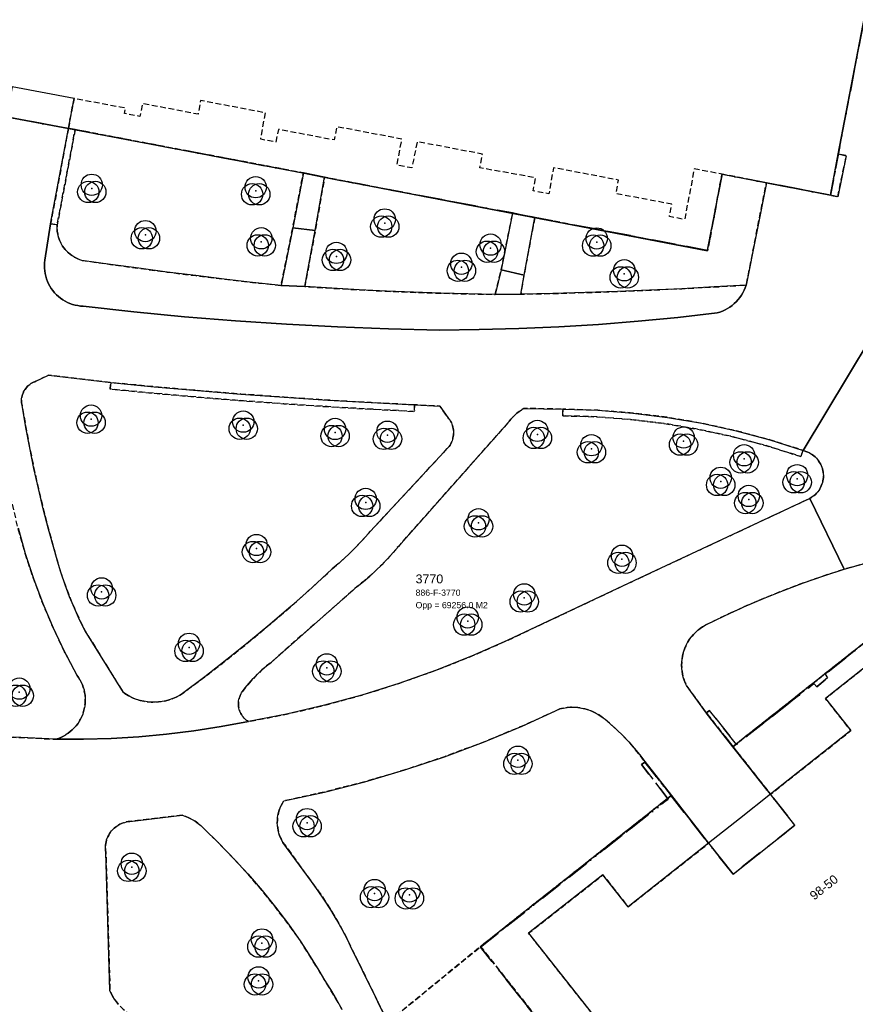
# Model space of a CAD drawing. Header units: millimetres. Extents: x 147731170 to 148246816, y 410327848 to 410827848.
# Tile 22 of 79: x 147757030 to 147804054, y 410668735 to 410724128. Entities that reach past the tile are written whole.
import ezdxf

# ---------------------------------------------------------------- set-up
doc = ezdxf.new("R2010")
doc.units = ezdxf.units.MM
doc.header["$LTSCALE"] = 100
doc.linetypes.add('BORDER', pattern=[44.45, 12.7, -6.35, 12.7, -6.35, 0, -6.35])
doc.linetypes.add('HIDDEN2', pattern=[4.7625, 3.175, -1.5875])
for name, color, linetype in [('ADRES_HUISNUMMER', 1, 'Continuous'), ('BEGROEIDTERREINDEEL', 3, 'HIDDEN2'), ('KADASTRALE_CODE', 7, 'Continuous'), ('KADASTRALE_OPPERVLAK', 7, 'Continuous'), ('ONBEGROEIDTERREINDEEL', 15, 'HIDDEN2'), ('PAND', 240, 'Continuous'), ('PERCEEL', 210, 'BORDER'), ('PERCEELNUMMER', 7, 'Continuous'), ('SCHEIDING', 14, 'HIDDEN2'), ('VEGETATIEOBJECT', 92, 'Continuous'), ('WEGDEEL', 8, 'Continuous')]:
    doc.layers.add(name, color=color, linetype=linetype)
doc.styles.get("Standard").update_dxf_attribs({"font": 'arial.ttf'})

# ---------------------------------------------------------------- blocks, each defined once
blk = doc.blocks.new('VEGETATIEOBJECT')
for centre in [(0, 200), (-200, -200), (200, -200)]:
    blk.add_circle(centre, 600)
blk.add_point((0, 0))

msp = doc.modelspace()

# ---------------------------------------------------------------- linework, layer by layer
at = {"layer": 'BEGROEIDTERREINDEEL', "flags": 128}
for points in [[(147760151, 410717944), (147759140, 410712591), (147759135, 410712465), (147759137, 410712339), (147759148, 410712214), (147759168, 410712090), (147759195, 410711967), (147759230, 410711846), (147759273, 410711728), (147759323, 410711612), (147759381, 410711501), (147759446, 410711393), (147759518, 410711290), (147759597, 410711191), (147759682, 410711098), (147759772, 410711011), (147759868, 410710930), (147759969, 410710855), (147760075, 410710787), (147760185, 410710726), (147760299, 410710672), (147760416, 410710626), (147760536, 410710587), (147762134, 410710360), (147763732, 410710141), (147765332, 410709930), (147766933, 410709728), (147768535, 410709534), (147770138, 410709349), (147771742, 410709172), (147772395, 410712424), (147772993, 410715508), (147772938, 410715519), (147760151, 410717944)], [(147803067, 410714170), (147803547, 410716476), (147803097, 410716577), (147802653, 410714254), (147803067, 410714170)], [(147783787, 410708675), (147784131, 410710060), (147784769, 410713236), (147774187, 410715264), (147773664, 410712261), (147773075, 410709114), (147774604, 410709015), (147776133, 410708928), (147777663, 410708853), (147779193, 410708790), (147780724, 410708740), (147782255, 410708701), (147783787, 410708675)], [(147796552, 410715440), (147795743, 410711133), (147786011, 410712998), (147785411, 410709753), (147785225, 410708684), (147787039, 410708724), (147788853, 410708774), (147790667, 410708837), (147792480, 410708910), (147794293, 410708995), (147796105, 410709091), (147797917, 410709199), (147799048, 410714955), (147796552, 410715440)], [(147774620, 410693229), (147774948, 410693511), (147775270, 410693800), (147775586, 410694096), (147775895, 410694400), (147776197, 410694710), (147776491, 410695027), (147776779, 410695350), (147781143, 410700055), (147781197, 410700124), (147781246, 410700197), (147781290, 410700273), (147781329, 410700351), (147781363, 410700432), (147781391, 410700515), (147781413, 410700600), (147781430, 410700686), (147781441, 410700773), (147781447, 410700861), (147781446, 410700949), (147781439, 410701036), (147781427, 410701123), (147781409, 410701209), (147781385, 410701293), (147781356, 410701376), (147781321, 410701456), (147781281, 410701534), (147781236, 410701610), (147781186, 410701682), (147781131, 410701750), (147780679, 410702394), (147779254, 410702459), (147779236, 410702090), (147776788, 410702216), (147774340, 410702359), (147771894, 410702521), (147769449, 410702700), (147767005, 410702897), (147764563, 410703113), (147762122, 410703346), (147762157, 410703714), (147758643, 410704125), (147757947, 410703789), (147757873, 410703762), (147757800, 410703731), (147757730, 410703694), (147757663, 410703653), (147757598, 410703607), (147757537, 410703558), (147757479, 410703504), (147757425, 410703446), (147757375, 410703385), (147757329, 410703321), (147757288, 410703254), (147757251, 410703184), (147757219, 410703112), (147757192, 410703038), (147757169, 410702962), (147757153, 410702885), (147757141, 410702807), (147757134, 410702728), (147757133, 410702649), (147757137, 410702570), (147757147, 410702492), (147757161, 410702414), (147757181, 410702338), (147757379, 410701184), (147757595, 410700034), (147757831, 410698887), (147758085, 410697745), (147758359, 410696607), (147758651, 410695473), (147758962, 410694345), (147759149, 410693665), (147759357, 410692992), (147759586, 410692325), (147759836, 410691666), (147760108, 410691015), (147760399, 410690373), (147760711, 410689741), (147762864, 410686270), (147763039, 410686156), (147763221, 410686054), (147763410, 410685965), (147763604, 410685890), (147763804, 410685829), (147764007, 410685783), (147764214, 410685751), (147764422, 410685733), (147764630, 410685731), (147764838, 410685743), (147765045, 410685769), (147765250, 410685811), (147765451, 410685867), (147765648, 410685937), (147765839, 410686020), (147766024, 410686117), (147766201, 410686227), (147767454, 410687165), (147768690, 410688125), (147769911, 410689105), (147771114, 410690106), (147772300, 410691127), (147773469, 410692168), (147774620, 410693229)], [(147801387, 410699795), (147801120, 410699896), (147800985, 410699551), (147799127, 410700141), (147797244, 410700645), (147795340, 410701063), (147793418, 410701392), (147791484, 410701632), (147789540, 410701784), (147787592, 410701846), (147787595, 410702216), (147785393, 410702260), (147785260, 410702176), (147785132, 410702085), (147785009, 410701987), (147784892, 410701882), (147784781, 410701771), (147784676, 410701654), (147784578, 410701531), (147778338, 410694500), (147778038, 410694145), (147777728, 410693801), (147777406, 410693466), (147777074, 410693141), (147776732, 410692828), (147776380, 410692525), (147776018, 410692234), (147771193, 410687989), (147770922, 410687774), (147770661, 410687548), (147770411, 410687310), (147770170, 410687062), (147769941, 410686803), (147769724, 410686535), (147769518, 410686257), (147769477, 410686187), (147769442, 410686115), (147769411, 410686040), (147769386, 410685963), (147769366, 410685885), (147769352, 410685806), (147769343, 410685725), (147769340, 410685645), (147769342, 410685564), (147769350, 410685484), (147769363, 410685404), (147769382, 410685326), (147769407, 410685249), (147769436, 410685173), (147769471, 410685101), (147769511, 410685030), (147769555, 410684963), (147769604, 410684899), (147769658, 410684838), (147769715, 410684781), (147769776, 410684729), (147769841, 410684681), (147769909, 410684637), (147772052, 410685057), (147774179, 410685556), (147776285, 410686132), (147778369, 410686786), (147780428, 410687515), (147782459, 410688320), (147784458, 410689199), (147791940, 410692727), (147801489, 410697197), (147801574, 410697246), (147801656, 410697300), (147801734, 410697360), (147801807, 410697425), (147801876, 410697495), (147801940, 410697570), (147801999, 410697648), (147802052, 410697731), (147802100, 410697817), (147802141, 410697906), (147802177, 410697997), (147802206, 410698091), (147802229, 410698186), (147802245, 410698283), (147802254, 410698381), (147802257, 410698479), (147802253, 410698577), (147802243, 410698675), (147802226, 410698771), (147802202, 410698867), (147802172, 410698960), (147802135, 410699051), (147802093, 410699140), (147802044, 410699225), (147801990, 410699307), (147801931, 410699385), (147801866, 410699459), (147801796, 410699528), (147801722, 410699592), (147801644, 410699651), (147801561, 410699705), (147801476, 410699753), (147801387, 410699795)], [(147760255, 410687251), (147759556, 410688569), (147758914, 410689915), (147758330, 410691288), (147757805, 410692684), (147757340, 410694101), (147756936, 410695537), (147756594, 410696989), (147756544, 410697101), (147756486, 410697209), (147756421, 410697313), (147756348, 410697412), (147756269, 410697506), (147756183, 410697594), (147756091, 410697676), (147755994, 410697751), (147755892, 410697819), (147755849, 410697839), (147755804, 410697855), (147755758, 410697869), (147755711, 410697879), (147755664, 410697887), (147755617, 410697891), (147755569, 410697892), (147755521, 410697889), (147755474, 410697884), (147755427, 410697875), (147755381, 410697863), (147755335, 410697848), (147755291, 410697830), (147755248, 410697809), (147755207, 410697785), (147755167, 410697759), (147755130, 410697730), (147755094, 410697698), (147755060, 410697664), (147755029, 410697628), (147755001, 410697589), (147754975, 410697549), (147754952, 410697508), (147754931, 410697464), (147754914, 410697420), (147754782, 410695946), (147754611, 410694476), (147754403, 410693011), (147754156, 410691551), (147753872, 410690099), (147753549, 410688655), (147753190, 410687219), (147753106, 410687112), (147753029, 410686999), (147752960, 410686881), (147752900, 410686759), (147752847, 410686633), (147752804, 410686504), (147752769, 410686372), (147752744, 410686238), (147752727, 410686102), (147752720, 410685966), (147752722, 410685830), (147752734, 410685694), (147752754, 410685559), (147752784, 410685426), (147752822, 410685295), (147752870, 410685167), (147752926, 410685043), (147752990, 410684923), (147753063, 410684807), (147753143, 410684697), (147753230, 410684592), (147753885, 410683928), (147756697, 410683760), (147759063, 410683648), (147759209, 410683696), (147759351, 410683754), (147759490, 410683821), (147759623, 410683897), (147759751, 410683982), (147759873, 410684075), (147759989, 410684176), (147760098, 410684285), (147760199, 410684400), (147760293, 410684522), (147760378, 410684650), (147760454, 410684784), (147760521, 410684922), (147760579, 410685064), (147760627, 410685210), (147760666, 410685359), (147760694, 410685510), (147760712, 410685662), (147760721, 410685816), (147760718, 410685970), (147760706, 410686123), (147760684, 410686275), (147760651, 410686425), (147760608, 410686573), (147760556, 410686717), (147760494, 410686858), (147760423, 410686994), (147760343, 410687125), (147760255, 410687251)], [(147797166, 410683229), (147807863, 410691688), (147824470, 410670767), (147831076, 410667434), (147831568, 410666512), (147832022, 410665662), (147832453, 410665900), (147835391, 410660603), (147835906, 410660879), (147834677, 410663168), (147837633, 410664755), (147825044, 410692702), (147824749, 410693174), (147824424, 410693625), (147824070, 410694054), (147823689, 410694459), (147823282, 410694837), (147822850, 410695188), (147822396, 410695510), (147821923, 410695801), (147821430, 410696060), (147820922, 410696286), (147820401, 410696479), (147819867, 410696636), (147819325, 410696758), (147818775, 410696844), (147818221, 410696893), (147817665, 410696906), (147817110, 410696882), (147816557, 410696822), (147816009, 410696725), (147803423, 410693211), (147802278, 410692838), (147801141, 410692439), (147800014, 410692015), (147798896, 410691565), (147797789, 410691090), (147796693, 410690590), (147795609, 410690065), (147795462, 410689978), (147795321, 410689881), (147795186, 410689775), (147795059, 410689660), (147794940, 410689537), (147794830, 410689406), (147794728, 410689269), (147794636, 410689124), (147794554, 410688974), (147794482, 410688819), (147794420, 410688659), (147794370, 410688495), (147794330, 410688329), (147794302, 410688160), (147794285, 410687990), (147794280, 410687819), (147794286, 410687648), (147794303, 410687477), (147794332, 410687309), (147794372, 410687142), (147794423, 410686979), (147794485, 410686819), (147794557, 410686664), (147795683, 410685107), (147797166, 410683229)], [(147782966, 410671986), (147793701, 410680479), (147792201, 410682401), (147791915, 410682782), (147791615, 410683151), (147791301, 410683508), (147790973, 410683853), (147790632, 410684185), (147790279, 410684503), (147789913, 410684808), (147789752, 410684931), (147789582, 410685042), (147789405, 410685141), (147789221, 410685226), (147789032, 410685298), (147788837, 410685356), (147788639, 410685399), (147788439, 410685429), (147788237, 410685443), (147788034, 410685444), (147787832, 410685429), (147787631, 410685400), (147787433, 410685356), (147785299, 410684382), (147783132, 410683484), (147780934, 410682664), (147778709, 410681922), (147776458, 410681260), (147774186, 410680679), (147771894, 410680178), (147771817, 410680055), (147771749, 410679927), (147771689, 410679794), (147771638, 410679658), (147771597, 410679519), (147771565, 410679377), (147771543, 410679234), (147771530, 410679089), (147771527, 410678944), (147771533, 410678799), (147771550, 410678655), (147771576, 410678512), (147771611, 410678371), (147771656, 410678233), (147771710, 410678098), (147771773, 410677967), (147771845, 410677841), (147773447, 410675645), (147773825, 410675126), (147774188, 410674596), (147774534, 410674055), (147774863, 410673504), (147775176, 410672943), (147775471, 410672373), (147775749, 410671794), (147776038, 410671213), (147776325, 410670631), (147776611, 410670049), (147776896, 410669466), (147777179, 410668883), (147777461, 410668299), (147777742, 410667714), (147782966, 410671986)], [(147766182, 410679367), (147763232, 410679021), (147763134, 410679011), (147763037, 410678994), (147762941, 410678970), (147762847, 410678941), (147762755, 410678905), (147762665, 410678863), (147762579, 410678815), (147762496, 410678762), (147762417, 410678703), (147762342, 410678639), (147762271, 410678570), (147762205, 410678496), (147762144, 410678419), (147762089, 410678337), (147762039, 410678252), (147761995, 410678164), (147761956, 410678073), (147761924, 410677979), (147761899, 410677884), (147761879, 410677787), (147761867, 410677689), (147761860, 410677591), (147761861, 410677492), (147761868, 410677394), (147761881, 410677296), (147762112, 410669510), (147762186, 410669341), (147762271, 410669177), (147762367, 410669019), (147762474, 410668869), (147762591, 410668726), (147762717, 410668592), (147762853, 410668466), (147762996, 410668351), (147763148, 410668245), (147763306, 410668150), (147763470, 410668066), (147763640, 410667994), (147763815, 410667934), (147763993, 410667886), (147764174, 410667850), (147774254, 410667036), (147774305, 410667028), (147774356, 410667024), (147774407, 410667023), (147774459, 410667026), (147774510, 410667033), (147774560, 410667043), (147774610, 410667056), (147774658, 410667073), (147774705, 410667093), (147774751, 410667116), (147774795, 410667143), (147774837, 410667172), (147774877, 410667205), (147774915, 410667240), (147774950, 410667277), (147774982, 410667317), (147775012, 410667359), (147775056, 410667423), (147775095, 410667491), (147775129, 410667560), (147775159, 410667632), (147775185, 410667706), (147775205, 410667781), (147775220, 410667857), (147775230, 410667934), (147775235, 410668012), (147775235, 410668089), (147775230, 410668167), (147775220, 410668244), (147775205, 410668320), (147775184, 410668395), (147775159, 410668469), (147774838, 410669015), (147774514, 410669559), (147774188, 410670102), (147773860, 410670643), (147773529, 410671183), (147773195, 410671721), (147772859, 410672258), (147772156, 410673238), (147771425, 410674197), (147770666, 410675135), (147769880, 410676050), (147769068, 410676941), (147768230, 410677809), (147767367, 410678652), (147767222, 410678789), (147767067, 410678916), (147766904, 410679031), (147766733, 410679134), (147766555, 410679225), (147766371, 410679303), (147766182, 410679367)], [(147794341, 410650066), (147797992, 410652980), (147782966, 410671986), (147777742, 410667714), (147778730, 410665728), (147779632, 410663702), (147780445, 410661639), (147781169, 410659542), (147781801, 410657416), (147782340, 410655265), (147782786, 410653092), (147783005, 410652052), (147783278, 410651025), (147783603, 410650014), (147783980, 410649020), (147784408, 410648048), (147784885, 410647098), (147785411, 410646175), (147785464, 410646048), (147785525, 410645925), (147785595, 410645807), (147785672, 410645694), (147785758, 410645586), (147785850, 410645485), (147785950, 410645390), (147786056, 410645302), (147786167, 410645222), (147786284, 410645150), (147786406, 410645086), (147786531, 410645031), (147786661, 410644984), (147786793, 410644947), (147786927, 410644919), (147787063, 410644900), (147787200, 410644891), (147787338, 410644891), (147787475, 410644901), (147787611, 410644920), (147787745, 410644948), (147787877, 410644986), (147788006, 410645033), (147794300, 410650033), (147794341, 410650066)]]:
    msp.add_lwpolyline(points, dxfattribs=at)
at = {"layer": 'ONBEGROEIDTERREINDEEL', "flags": 128}
for points in [[(147760151, 410717944), (147772938, 410715519), (147772993, 410715508), (147774187, 410715264), (147784769, 410713236), (147786011, 410712998), (147795743, 410711133), (147796552, 410715440), (147794988, 410715738), (147794446, 410712889), (147793590, 410713051), (147793727, 410713749), (147791859, 410714099), (147790589, 410714341), (147790724, 410715106), (147787068, 410715797), (147786810, 410714333), (147785931, 410714499), (147786055, 410715235), (147783717, 410715650), (147782923, 410715799), (147783069, 410716567), (147779395, 410717267), (147779097, 410715791), (147778260, 410715949), (147778539, 410717409), (147774878, 410718105), (147774718, 410717360), (147771587, 410717957), (147771449, 410717237), (147770594, 410717398), (147770862, 410718884), (147767208, 410719581), (147767069, 410718811), (147763935, 410719409), (147763795, 410718684), (147762926, 410718848), (147762980, 410719151), (147762681, 410719208), (147760089, 410719694), (147759771, 410718016), (147760151, 410717944)], [(147812170, 410682112), (147817270, 410675669), (147819075, 410677085), (147822379, 410672917), (147815178, 410667224), (147805091, 410659249), (147797897, 410653562), (147797892, 410653558), (147794606, 410657726), (147796412, 410659150), (147791386, 410665506), (147785671, 410672734), (147789853, 410676017), (147789854, 410676015), (147791262, 410674218), (147795796, 410677792), (147793701, 410680479), (147782966, 410671986), (147797992, 410652980), (147794341, 410650066), (147795844, 410648167), (147824470, 410670767), (147807863, 410691688), (147797166, 410683229), (147799281, 410680552), (147803804, 410684135), (147802372, 410685947), (147806532, 410689235), (147806535, 410689232), (147812170, 410682112)]]:
    msp.add_lwpolyline(points, dxfattribs=at)
at = {"layer": 'PAND', "flags": 128}
for points in [[(147731816, 410744073), (147731816, 410724091), (147731931, 410724037), (147734788, 410722677), (147746394, 410720513), (147747682, 410720247), (147749590, 410719909), (147755017, 410718880), (147755861, 410718742), (147759771, 410718016), (147772938, 410715519), (147773951, 410715309), (147795743, 410711133), (147796552, 410715440), (147802653, 410714254), (147803097, 410716577), (147805324, 410728212)], [(147815178, 410667224), (147822379, 410672917), (147819075, 410677085), (147817270, 410675669), (147812170, 410682112), (147806535, 410689232), (147806532, 410689235), (147802372, 410685947), (147803804, 410684135), (147799281, 410680552), (147797528, 410679164), (147795796, 410677792), (147791262, 410674218), (147789854, 410676015), (147789853, 410676017), (147785671, 410672734), (147791386, 410665506), (147796412, 410659150), (147794606, 410657726), (147797892, 410653558), (147797897, 410653562), (147805091, 410659249), (147815178, 410667224)]]:
    msp.add_lwpolyline(points, dxfattribs=at)
at = {"layer": 'PERCEEL', "flags": 128}
for points in [[(147752801, 410758537), (147752675, 410758564), (147746820, 410759681), (147746349, 410759770), (147746373, 410759898), (147745046, 410760146), (147745024, 410760028), (147744552, 410760117), (147744574, 410760235), (147741429, 410760824), (147741405, 410760696), (147740934, 410760784), (147740958, 410760912), (147737822, 410761500), (147737798, 410761372), (147737327, 410761460), (147737349, 410761578), (147734204, 410762170), (147734180, 410762042), (147733709, 410762131), (147733731, 410762249), (147731816, 410762612), (147731816, 410724107), (147731942, 410724046), (147734787, 410722680), (147746414, 410720504), (147747703, 410720262), (147755880, 410718724), (147759809, 410718011), (147772949, 410715507), (147774233, 410715247), (147784768, 410713255), (147786043, 410713000), (147795740, 410711149), (147796559, 410715434), (147802653, 410714254), (147805848, 410730952), (147805477, 410731024), (147806339, 410735431), (147807810, 410743021), (147804558, 410743608), (147804537, 410743490), (147804065, 410743576), (147804087, 410743694), (147800950, 410744271), (147800928, 410744153), (147800456, 410744241), (147800478, 410744359), (147797344, 410744948), (147797322, 410744830), (147796850, 410744920), (147796873, 410745038), (147793731, 410745642), (147793710, 410745534), (147793239, 410745625), (147793262, 410745743), (147790122, 410746359), (147790099, 410746241), (147789628, 410746334), (147789654, 410746461), (147786515, 410747083), (147786490, 410746956), (147786019, 410747049), (147786045, 410747177), (147782916, 410747799), (147782891, 410747671), (147782421, 410747765), (147782446, 410747892), (147779308, 410748515), (147779282, 410748387), (147778812, 410748480), (147778837, 410748608), (147775688, 410749227), (147775663, 410749100), (147775192, 410749192), (147775217, 410749319), (147772076, 410749929), (147772051, 410749801), (147771580, 410749892), (147771605, 410750020), (147768462, 410750621), (147768438, 410750494), (147767967, 410750583), (147767991, 410750711), (147764847, 410751303), (147764823, 410751175), (147764351, 410751264), (147764375, 410751391), (147761239, 410751974), (147761216, 410751846), (147760744, 410751933), (147760767, 410752061), (147757620, 410752638), (147757597, 410752510), (147757125, 410752596), (147757129, 410752616), (147751836, 410753615), (147752801, 410758537)], [(147731816, 410762612), (147733731, 410762249), (147733709, 410762131), (147734180, 410762042), (147734204, 410762170), (147737349, 410761578), (147737327, 410761460), (147737798, 410761372), (147737822, 410761500), (147740958, 410760912), (147740934, 410760784), (147741405, 410760696), (147741429, 410760824), (147744574, 410760235), (147744552, 410760117), (147745024, 410760028), (147745046, 410760146), (147746373, 410759898), (147746349, 410759770), (147746820, 410759681), (147752675, 410758564), (147752801, 410758537), (147751836, 410753615), (147757129, 410752616), (147757125, 410752596), (147757597, 410752510), (147757620, 410752638), (147760767, 410752061), (147760744, 410751933), (147761216, 410751846), (147761239, 410751974), (147764375, 410751391), (147764351, 410751264), (147764823, 410751175), (147764847, 410751303), (147767991, 410750711), (147767967, 410750583), (147768438, 410750494), (147768462, 410750621), (147771605, 410750020), (147771580, 410749892), (147772051, 410749801), (147772076, 410749929), (147775217, 410749319), (147775192, 410749192), (147775663, 410749100), (147775688, 410749227), (147778837, 410748608), (147778812, 410748480), (147779282, 410748387), (147779308, 410748515), (147782446, 410747892), (147782421, 410747765), (147782891, 410747671), (147782916, 410747799), (147786045, 410747177), (147786019, 410747049), (147786490, 410746956), (147786515, 410747083), (147789654, 410746461), (147789628, 410746334), (147790099, 410746241), (147790122, 410746359), (147793262, 410745743), (147793239, 410745625), (147793710, 410745534), (147793731, 410745642), (147796873, 410745038), (147796850, 410744920), (147797322, 410744830), (147797344, 410744948), (147800478, 410744359), (147800456, 410744241), (147800928, 410744153), (147800950, 410744271), (147804087, 410743694), (147804065, 410743576), (147804537, 410743490), (147804558, 410743608), (147807810, 410743021), (147808044, 410744231), (147839290, 410738267), (147839561, 410739689), (147843488, 410738938), (147843216, 410737518), (147889474, 410728687), (147887324, 410717530), (147871176, 410714486), (147809504, 410726284), (147811062, 410734533), (147810174, 410734701), (147806339, 410735431), (147805477, 410731024), (147805848, 410730952), (147802653, 410714254), (147796559, 410715434), (147795740, 410711149), (147786043, 410713000), (147784768, 410713255), (147774233, 410715247), (147772949, 410715507), (147759809, 410718011), (147755880, 410718724), (147747703, 410720262), (147746414, 410720504), (147734787, 410722680), (147731942, 410724046), (147731816, 410724107), (147731816, 410762612)], [(147792202, 410682364), (147792021, 410682218), (147793529, 410680285), (147782956, 410671958), (147798014, 410652970), (147794301, 410650048), (147795849, 410648135), (147824443, 410670758), (147807870, 410691680), (147802354, 410687310), (147802486, 410687099), (147801889, 410686596), (147801720, 410686777), (147797362, 410683357), (147795852, 410685269), (147795667, 410685126), (147799281, 410680552), (147800659, 410678812), (147797174, 410676065), (147795796, 410677792), (147792202, 410682364)], [(147782956, 410671958), (147793529, 410680285), (147792021, 410682218), (147792202, 410682364), (147795796, 410677792), (147797174, 410676065), (147800659, 410678812), (147799281, 410680552), (147795667, 410685126), (147795852, 410685269), (147797362, 410683357), (147801720, 410686777), (147801889, 410686596), (147802486, 410687099), (147802354, 410687310), (147807870, 410691680), (147824443, 410670758), (147795849, 410648135), (147794301, 410650048), (147798014, 410652970), (147782956, 410671958)]]:
    msp.add_lwpolyline(points, dxfattribs=at)
at = {"layer": 'SCHEIDING', "flags": 128}
for points in [[(147759771, 410718016), (147760089, 410719694)], [(147758773, 410712639), (147759140, 410712591), (147760151, 410717944), (147759771, 410718016), (147758773, 410712639)], [(147759771, 410718016), (147760151, 410717944)], [(147760151, 410717944), (147772938, 410715519)], [(147774187, 410715264), (147784769, 410713236)], [(147796552, 410715440), (147795743, 410711133)], [(147784769, 410713236), (147786011, 410712998)], [(147786011, 410712998), (147795743, 410711133)], [(147779254, 410702459), (147776808, 410702585), (147774363, 410702728), (147771919, 410702890), (147769476, 410703069), (147767035, 410703266), (147764595, 410703481), (147762157, 410703714), (147762122, 410703346), (147764563, 410703113), (147767005, 410702897), (147769449, 410702700), (147771894, 410702521), (147774340, 410702359), (147776788, 410702216), (147779236, 410702090), (147779254, 410702459)], [(147787592, 410701846), (147789540, 410701784), (147791484, 410701632), (147793418, 410701392), (147795340, 410701063), (147797244, 410700645), (147799127, 410700141), (147800985, 410699551), (147801120, 410699896), (147799244, 410700493), (147797342, 410701002), (147795419, 410701424), (147793479, 410701757), (147791525, 410702000), (147789563, 410702153), (147787595, 410702216), (147787592, 410701846)], [(147824470, 410670767), (147807863, 410691688), (147797166, 410683229)], [(147797166, 410683229), (147795683, 410685107)], [(147799281, 410680552), (147797166, 410683229)], [(147792201, 410682401), (147793701, 410680479)], [(147793701, 410680479), (147782966, 410671986)], [(147793701, 410680479), (147795796, 410677792)], [(147794341, 410650066), (147797992, 410652980), (147782966, 410671986)]]:
    msp.add_lwpolyline(points, dxfattribs=at)
at = {"layer": 'WEGDEEL', "flags": 128}
for points in [[(147804560, 410724219), (147803097, 410716577), (147803547, 410716476), (147803067, 410714170), (147802653, 410714254), (147799048, 410714955), (147797917, 410709199), (147797864, 410709051), (147797802, 410708907), (147797730, 410708767), (147797649, 410708632), (147797559, 410708503), (147797461, 410708380), (147797355, 410708264), (147797242, 410708155), (147797121, 410708054), (147796994, 410707961), (147796862, 410707876), (147796724, 410707801), (147796581, 410707735), (147796434, 410707679), (147796284, 410707632), (147794059, 410707379), (147791830, 410707165), (147789598, 410706989), (147787363, 410706851), (147785126, 410706751), (147782887, 410706690), (147780648, 410706668), (147777777, 410706736), (147774907, 410706844), (147772039, 410706995), (147769173, 410707186), (147766311, 410707418), (147763452, 410707692), (147760597, 410708007), (147760446, 410708019), (147760295, 410708040), (147760147, 410708072), (147760000, 410708113), (147759857, 410708164), (147759718, 410708225), (147759583, 410708294), (147759453, 410708373), (147759328, 410708460), (147759210, 410708555), (147759098, 410708658), (147758993, 410708768), (147758896, 410708885), (147758807, 410709008), (147758726, 410709136), (147758654, 410709270), (147758591, 410709408), (147758538, 410709551), (147758494, 410709696), (147758460, 410709844), (147758436, 410709994), (147758422, 410710145), (147758418, 410710297), (147758424, 410710449), (147758440, 410710600), (147758773, 410712639), (147759771, 410718016), (147755861, 410718742)], [(147756406, 410719761), (147756081, 410719823), (147755861, 410718742), (147759771, 410718016), (147760089, 410719694), (147756612, 410720347), (147756498, 410719744), (147756406, 410719761)], [(147773664, 410712261), (147774187, 410715264), (147772993, 410715508), (147772395, 410712424), (147773664, 410712261)], [(147784131, 410710060), (147785411, 410709753), (147786011, 410712998), (147784769, 410713236), (147784131, 410710060)], [(147780648, 410706668), (147782887, 410706690), (147785126, 410706751), (147787363, 410706851), (147789598, 410706989), (147791830, 410707165), (147794059, 410707379), (147796284, 410707632), (147796434, 410707679), (147796581, 410707735), (147796724, 410707801), (147796862, 410707876), (147796994, 410707961), (147797121, 410708054), (147797242, 410708155), (147797355, 410708264), (147797461, 410708380), (147797559, 410708503), (147797649, 410708632), (147797730, 410708767), (147797802, 410708907), (147797864, 410709051), (147797917, 410709199), (147796105, 410709091), (147794293, 410708995), (147792480, 410708910), (147790667, 410708837), (147788853, 410708774), (147787039, 410708724), (147785225, 410708684), (147783787, 410708675), (147782255, 410708701), (147780724, 410708740), (147779193, 410708790), (147777663, 410708853), (147776133, 410708928), (147774604, 410709015), (147773075, 410709114), (147771742, 410709172), (147770138, 410709349), (147768535, 410709534), (147766933, 410709728), (147765332, 410709930), (147763732, 410710141), (147762134, 410710360), (147760536, 410710587), (147760416, 410710626), (147760299, 410710672), (147760185, 410710726), (147760075, 410710787), (147759969, 410710855), (147759868, 410710930), (147759772, 410711011), (147759682, 410711098), (147759597, 410711191), (147759518, 410711290), (147759446, 410711393), (147759381, 410711501), (147759323, 410711612), (147759273, 410711728), (147759230, 410711846), (147759195, 410711967), (147759168, 410712090), (147759148, 410712214), (147759137, 410712339), (147759135, 410712465), (147759140, 410712591), (147758773, 410712639), (147758440, 410710600), (147758424, 410710449), (147758418, 410710297), (147758422, 410710145), (147758436, 410709994), (147758460, 410709844), (147758494, 410709696), (147758538, 410709551), (147758591, 410709408), (147758654, 410709270), (147758726, 410709136), (147758807, 410709008), (147758896, 410708885), (147758993, 410708768), (147759098, 410708658), (147759210, 410708555), (147759328, 410708460), (147759453, 410708373), (147759583, 410708294), (147759718, 410708225), (147759857, 410708164), (147760000, 410708113), (147760147, 410708072), (147760295, 410708040), (147760446, 410708019), (147760597, 410708007), (147763452, 410707692), (147766311, 410707418), (147769173, 410707186), (147772039, 410706995), (147774907, 410706844), (147777777, 410706736), (147780648, 410706668)], [(147771742, 410709172), (147773075, 410709114), (147773664, 410712261), (147772395, 410712424), (147771742, 410709172)], [(147756936, 410695537), (147757340, 410694101), (147757805, 410692684), (147758330, 410691288), (147758914, 410689915), (147759556, 410688569), (147760255, 410687251), (147760343, 410687125), (147760423, 410686994), (147760494, 410686858), (147760556, 410686717), (147760608, 410686573), (147760651, 410686425), (147760684, 410686275), (147760706, 410686123), (147760718, 410685970), (147760721, 410685816), (147760712, 410685662), (147760694, 410685510), (147760666, 410685359), (147760627, 410685210), (147760579, 410685064), (147760521, 410684922), (147760454, 410684784), (147760378, 410684650), (147760293, 410684522), (147760199, 410684400), (147760098, 410684285), (147759989, 410684176), (147759873, 410684075), (147759751, 410683982), (147759623, 410683897), (147759490, 410683821), (147759351, 410683754), (147759209, 410683696), (147759063, 410683648), (147760622, 410683649), (147762180, 410683697), (147763735, 410683792), (147765288, 410683933), (147766835, 410684122), (147768376, 410684356), (147769909, 410684637), (147769841, 410684681), (147769776, 410684729), (147769715, 410684781), (147769658, 410684838), (147769604, 410684899), (147769555, 410684963), (147769511, 410685030), (147769471, 410685101), (147769436, 410685173), (147769407, 410685249), (147769382, 410685326), (147769363, 410685404), (147769350, 410685484), (147769342, 410685564), (147769340, 410685645), (147769343, 410685725), (147769352, 410685806), (147769366, 410685885), (147769386, 410685963), (147769411, 410686040), (147769442, 410686115), (147769477, 410686187), (147769518, 410686257), (147769724, 410686535), (147769941, 410686803), (147770170, 410687062), (147770411, 410687310), (147770661, 410687548), (147770922, 410687774), (147771193, 410687989), (147776018, 410692234), (147776380, 410692525), (147776732, 410692828), (147777074, 410693141), (147777406, 410693466), (147777728, 410693801), (147778038, 410694145), (147778338, 410694500), (147784578, 410701531), (147784676, 410701654), (147784781, 410701771), (147784892, 410701882), (147785009, 410701987), (147785132, 410702085), (147785260, 410702176), (147785393, 410702260), (147787595, 410702216), (147789563, 410702153), (147791525, 410702000), (147793479, 410701757), (147795419, 410701424), (147797342, 410701002), (147799244, 410700493), (147801120, 410699896), (147807447, 410710385)], [(147783787, 410708675), (147785225, 410708684), (147785411, 410709753), (147784131, 410710060), (147783787, 410708675)], [(147807447, 410710385), (147801120, 410699896), (147801387, 410699795), (147801476, 410699753), (147801561, 410699705), (147801644, 410699651), (147801722, 410699592), (147801796, 410699528), (147801866, 410699459), (147801931, 410699385), (147801990, 410699307), (147802044, 410699225), (147802093, 410699140), (147802135, 410699051), (147802172, 410698960), (147802202, 410698867), (147802226, 410698771), (147802243, 410698675), (147802253, 410698577), (147802257, 410698479), (147802254, 410698381), (147802245, 410698283), (147802229, 410698186), (147802206, 410698091), (147802177, 410697997), (147802141, 410697906), (147802100, 410697817), (147802052, 410697731), (147801999, 410697648), (147801940, 410697570), (147801876, 410697495), (147801807, 410697425), (147801734, 410697360), (147801656, 410697300), (147801574, 410697246), (147801489, 410697197), (147803423, 410693211), (147816009, 410696725)], [(147776779, 410695350), (147776491, 410695027), (147776197, 410694710), (147775895, 410694400), (147775586, 410694096), (147775270, 410693800), (147774948, 410693511), (147774620, 410693229), (147773469, 410692168), (147772300, 410691127), (147771114, 410690106), (147769911, 410689105), (147768690, 410688125), (147767454, 410687165), (147766201, 410686227), (147766024, 410686117), (147765839, 410686020), (147765648, 410685937), (147765451, 410685867), (147765250, 410685811), (147765045, 410685769), (147764838, 410685743), (147764630, 410685731), (147764422, 410685733), (147764214, 410685751), (147764007, 410685783), (147763804, 410685829), (147763604, 410685890), (147763410, 410685965), (147763221, 410686054), (147763039, 410686156), (147762864, 410686270), (147760711, 410689741), (147760399, 410690373), (147760108, 410691015), (147759836, 410691666), (147759586, 410692325), (147759357, 410692992), (147759149, 410693665), (147758962, 410694345), (147758651, 410695473), (147758359, 410696607), (147758085, 410697745), (147757831, 410698887), (147757595, 410700034), (147757379, 410701184), (147757181, 410702338), (147757161, 410702414), (147757147, 410702492), (147757137, 410702570), (147757133, 410702649), (147757134, 410702728), (147757141, 410702807), (147757153, 410702885), (147757169, 410702962), (147757192, 410703038), (147757219, 410703112), (147757251, 410703184), (147757288, 410703254), (147757329, 410703321), (147757375, 410703385), (147757425, 410703446), (147757479, 410703504), (147757537, 410703558), (147757598, 410703607), (147757663, 410703653), (147757730, 410703694), (147757800, 410703731), (147757873, 410703762), (147757947, 410703789), (147758643, 410704125), (147762157, 410703714), (147764595, 410703481), (147767035, 410703266), (147769476, 410703069), (147771919, 410702890), (147774363, 410702728), (147776808, 410702585), (147779254, 410702459), (147780679, 410702394), (147781131, 410701750), (147781186, 410701682), (147781236, 410701610), (147781281, 410701534), (147781321, 410701456), (147781356, 410701376), (147781385, 410701293), (147781409, 410701209), (147781427, 410701123), (147781439, 410701036), (147781446, 410700949), (147781447, 410700861), (147781441, 410700773), (147781430, 410700686), (147781413, 410700600), (147781391, 410700515), (147781363, 410700432), (147781329, 410700351), (147781290, 410700273), (147781246, 410700197), (147781197, 410700124), (147781143, 410700055), (147776779, 410695350)], [(147777461, 410668299), (147777179, 410668883), (147776896, 410669466), (147776611, 410670049), (147776325, 410670631), (147776038, 410671213), (147775749, 410671794), (147775471, 410672373), (147775176, 410672943), (147774863, 410673504), (147774534, 410674055), (147774188, 410674596), (147773825, 410675126), (147773447, 410675645), (147771845, 410677841), (147771773, 410677967), (147771710, 410678098), (147771656, 410678233), (147771611, 410678371), (147771576, 410678512), (147771550, 410678655), (147771533, 410678799), (147771527, 410678944), (147771530, 410679089), (147771543, 410679234), (147771565, 410679377), (147771597, 410679519), (147771638, 410679658), (147771689, 410679794), (147771749, 410679927), (147771817, 410680055), (147771894, 410680178), (147774186, 410680679), (147776458, 410681260), (147778709, 410681922), (147780934, 410682664), (147783132, 410683484), (147785299, 410684382), (147787433, 410685356), (147787631, 410685400), (147787832, 410685429), (147788034, 410685444), (147788237, 410685443), (147788439, 410685429), (147788639, 410685399), (147788837, 410685356), (147789032, 410685298), (147789221, 410685226), (147789405, 410685141), (147789582, 410685042), (147789752, 410684931), (147789913, 410684808), (147790279, 410684503), (147790632, 410684185), (147790973, 410683853), (147791301, 410683508), (147791615, 410683151), (147791915, 410682782), (147792201, 410682401), (147793701, 410680479), (147795796, 410677792), (147797174, 410676065), (147800659, 410678812), (147799281, 410680552), (147797166, 410683229), (147795683, 410685107), (147794557, 410686664), (147794485, 410686819), (147794423, 410686979), (147794372, 410687142), (147794332, 410687309), (147794303, 410687477), (147794286, 410687648), (147794280, 410687819), (147794285, 410687990), (147794302, 410688160), (147794330, 410688329), (147794370, 410688495), (147794420, 410688659), (147794482, 410688819), (147794554, 410688974), (147794636, 410689124), (147794728, 410689269), (147794830, 410689406), (147794940, 410689537), (147795059, 410689660), (147795186, 410689775), (147795321, 410689881), (147795462, 410689978), (147795609, 410690065), (147796693, 410690590), (147797789, 410691090), (147798896, 410691565), (147800014, 410692015), (147801141, 410692439), (147802278, 410692838), (147803423, 410693211), (147801489, 410697197), (147791940, 410692727), (147784458, 410689199), (147782459, 410688320), (147780428, 410687515), (147778369, 410686786), (147776285, 410686132), (147774179, 410685556), (147772052, 410685057), (147769909, 410684637), (147768376, 410684356), (147766835, 410684122), (147765288, 410683933), (147763735, 410683792), (147762180, 410683697), (147760622, 410683649), (147759063, 410683648), (147756697, 410683760)], [(147763232, 410679021), (147766182, 410679367), (147766371, 410679303), (147766555, 410679225), (147766733, 410679134), (147766904, 410679031), (147767067, 410678916), (147767222, 410678789), (147767367, 410678652), (147768230, 410677809), (147769068, 410676941), (147769880, 410676050), (147770666, 410675135), (147771425, 410674197), (147772156, 410673238), (147772859, 410672258), (147773195, 410671721), (147773529, 410671183), (147773860, 410670643), (147774188, 410670102), (147774514, 410669559), (147774838, 410669015), (147775159, 410668469)], [(147762591, 410668726), (147762474, 410668869), (147762367, 410669019), (147762271, 410669177), (147762186, 410669341), (147762112, 410669510), (147761881, 410677296), (147761868, 410677394), (147761861, 410677492), (147761860, 410677591), (147761867, 410677689), (147761879, 410677787), (147761899, 410677884), (147761924, 410677979), (147761956, 410678073), (147761995, 410678164), (147762039, 410678252), (147762089, 410678337), (147762144, 410678419), (147762205, 410678496), (147762271, 410678570), (147762342, 410678639), (147762417, 410678703), (147762496, 410678762), (147762579, 410678815), (147762665, 410678863), (147762755, 410678905), (147762847, 410678941), (147762941, 410678970), (147763037, 410678994), (147763134, 410679011), (147763232, 410679021)]]:
    msp.add_lwpolyline(points, dxfattribs=at)

# ---------------------------------------------------------------- block references
at = {"layer": 'VEGETATIEOBJECT'}
for p in [(147761087, 410714638), (147770311, 410714506), (147777574, 410712689), (147764102, 410712033), (147770624, 410711633), (147789501, 410711619), (147783526, 410711275), (147774856, 410710810), (147781886, 410710201), (147791053, 410709828), (147761046, 410701657), (147769611, 410701314), (147774777, 410700902), (147777727, 410700745), (147786160, 410700797), (147794389, 410700423), (147789204, 410699991), (147797798, 410699423), (147800781, 410698304), (147796478, 410698155), (147798059, 410697133), (147776500, 410696971), (147782849, 410695823), (147770357, 410694375), (147790924, 410693772), (147761643, 410691935), (147785424, 410691594), (147782243, 410690299), (147766560, 410688816), (147774314, 410687661), (147757006, 410686297), (147785068, 410682463), (147773204, 410678952), (147763339, 410676442), (147777000, 410674960), (147778959, 410674890), (147770664, 410672183), (147770471, 410670052)]:
    msp.add_blockref('VEGETATIEOBJECT', p, dxfattribs=at)

# ---------------------------------------------------------------- texts
at = {"layer": 'ADRES_HUISNUMMER'}
msp.add_text('98-50', height=500, rotation=38.2, dxfattribs=at).set_placement((147801737, 410674569))
at = {"layer": 'KADASTRALE_CODE'}
msp.add_text('886-F-3770', height=350, dxfattribs=at).set_placement((147779309, 410691718))
at = {"layer": 'KADASTRALE_OPPERVLAK'}
msp.add_text('Opp = 69256.0 M2', height=350, dxfattribs=at).set_placement((147779309, 410691018))
at = {"layer": 'PERCEELNUMMER'}
msp.add_text('3770', height=500, dxfattribs=at).set_placement((147779309, 410692418))

doc.saveas('drawing.dxf')
